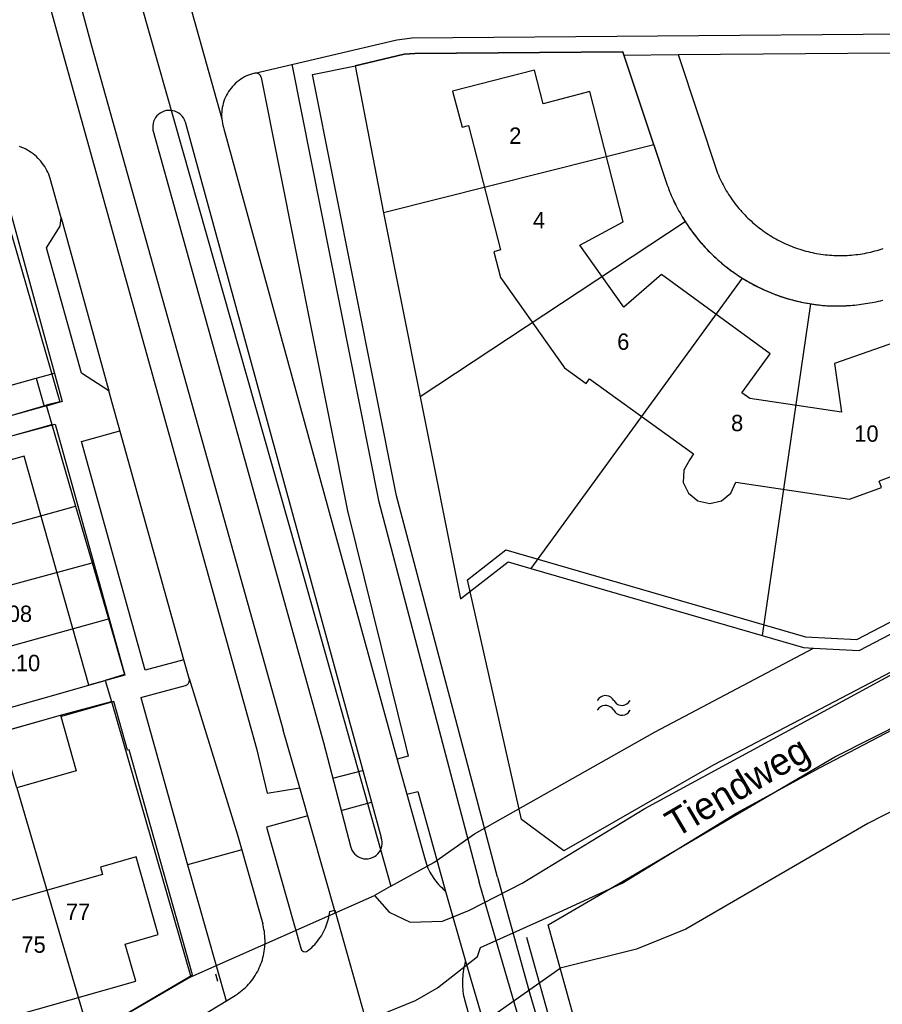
# Model space of a CAD drawing. Extents: x 123992 to 125854, y 449108 to 451911.
# Tile 129 of 175: x 125510 to 125590, y 450685 to 450776. Entities that reach past the tile are written whole.
import ezdxf
from ezdxf.enums import TextEntityAlignment as Align

# ---------------------------------------------------------------- set-up
doc = ezdxf.new("R2010")
doc.units = 0
for name, color, linetype in [('DEFAULT_113', 2, 'CONTINUOUS'), ('DEFAULT_117', 3, 'CONTINUOUS'), ('DEFAULT_21', 8, 'CONTINUOUS'), ('DEFAULT_22', 8, 'CONTINUOUS'), ('DEFAULT_23', 9, 'CONTINUOUS'), ('DEFAULT_4', 1, 'CONTINUOUS'), ('DEFAULT_48', 141, 'CONTINUOUS'), ('DEFAULT_6', 1, 'CONTINUOUS'), ('DEFAULT_79', 9, 'CONTINUOUS'), ('DEFAULT_99', 9, 'CONTINUOUS'), ('S05_WATER', 141, 'CONTINUOUS')]:
    doc.layers.add(name, color=color, linetype=linetype)

msp = doc.modelspace()

# ---------------------------------------------------------------- linework, layer by layer
at = {"layer": 'DEFAULT_21'}
for points in [[(125542.98, 450695.369), (125544.327, 450693.866), (125546.25, 450692.936), (125549.225, 450693.03), (125551.703, 450694.025), (125556.533, 450696.516), (125567.774, 450703.37), (125595.933, 450718.667), (125612.902, 450727.11), (125621.062, 450731.544), (125624.668, 450734.038), (125641.913, 450742.83), (125649.321, 450746.766), (125669.691, 450758.099), (125670.548, 450758.576), (125678.761, 450764.311), (125697.208, 450774.201), (125702.738, 450776.491), (125720.708, 450785.181), (125732.497, 450791.509), (125743.208, 450796.213), (125747.113, 450798.681), (125751.117, 450800.198), (125756.766, 450803.236)], [(125568.601, 450764.229), (125565.755, 450772.776), (125546.7, 450772.609), (125545.699, 450772.554), (125541.214, 450771.497), (125543.811, 450758.017)], [(125568.601, 450764.229), (125543.811, 450758.017)], [(125568.601, 450764.229), (125569.706, 450760.91)], [(125569.706, 450760.91), (125569.771, 450760.721), (125569.838, 450760.532), (125569.907, 450760.345), (125569.978, 450760.158), (125570.052, 450759.972), (125570.128, 450759.787), (125570.206, 450759.603), (125570.286, 450759.419), (125570.368, 450759.237), (125570.453, 450759.056), (125570.54, 450758.876), (125570.629, 450758.697), (125570.72, 450758.519), (125570.813, 450758.342), (125570.908, 450758.166), (125571.005, 450757.991), (125571.105, 450757.818), (125571.206, 450757.645), (125571.31, 450757.474), (125571.415, 450757.304), (125571.49, 450757.187)], [(125543.811, 450758.017), (125547.183, 450741.115)], [(125571.49, 450757.187), (125547.183, 450741.115)], [(125571.49, 450757.187), (125571.599, 450757.019), (125571.71, 450756.853), (125571.823, 450756.688), (125571.938, 450756.524), (125572.054, 450756.362), (125572.173, 450756.201), (125572.294, 450756.041), (125572.416, 450755.883), (125572.541, 450755.726), (125572.667, 450755.571), (125572.795, 450755.418), (125572.925, 450755.266), (125573.056, 450755.115), (125573.19, 450754.966), (125573.325, 450754.819), (125573.462, 450754.673), (125573.601, 450754.529), (125573.741, 450754.387), (125573.883, 450754.246), (125574.027, 450754.107), (125574.172, 450753.969), (125574.319, 450753.834), (125574.468, 450753.7), (125574.618, 450753.568), (125574.77, 450753.438), (125574.923, 450753.309), (125575.078, 450753.183), (125575.235, 450753.058), (125575.392, 450752.935), (125575.552, 450752.814), (125575.712, 450752.695), (125575.874, 450752.578), (125576.038, 450752.463), (125576.203, 450752.349), (125576.369, 450752.238), (125576.536, 450752.129), (125576.705, 450752.021), (125576.717, 450752.014)], [(125576.717, 450752.014), (125557.332, 450725.383)], [(125576.717, 450752.014), (125576.887, 450751.909), (125577.058, 450751.806), (125577.231, 450751.704), (125577.405, 450751.605), (125577.579, 450751.508), (125577.756, 450751.413), (125577.933, 450751.32), (125578.111, 450751.23), (125578.29, 450751.141), (125578.471, 450751.055), (125578.652, 450750.97), (125578.834, 450750.888), (125579.018, 450750.808), (125579.202, 450750.73), (125579.387, 450750.655), (125579.573, 450750.582), (125579.76, 450750.51), (125579.948, 450750.441), (125580.136, 450750.375), (125580.326, 450750.31), (125580.516, 450750.248), (125580.707, 450750.188), (125580.898, 450750.131), (125581.09, 450750.075), (125581.283, 450750.022), (125581.477, 450749.972), (125581.671, 450749.923), (125581.865, 450749.877), (125582.06, 450749.833), (125582.256, 450749.792), (125582.452, 450749.753), (125582.649, 450749.716), (125582.846, 450749.681), (125582.962, 450749.662)], [(125582.962, 450749.662), (125578.54, 450719.222)], [(125582.962, 450749.662), (125583.16, 450749.631), (125583.358, 450749.602), (125583.556, 450749.576), (125583.754, 450749.553), (125583.953, 450749.531), (125584.152, 450749.512), (125584.352, 450749.495), (125584.551, 450749.481), (125584.751, 450749.469), (125584.836, 450749.465)], [(125584.836, 450749.465), (125585.036, 450749.462), (125585.236, 450749.461), (125585.436, 450749.462), (125585.636, 450749.465), (125585.836, 450749.471), (125586.036, 450749.478), (125586.235, 450749.488), (125586.435, 450749.5), (125586.635, 450749.514), (125586.834, 450749.531), (125587.033, 450749.549), (125587.232, 450749.57), (125587.431, 450749.592), (125587.629, 450749.617), (125587.827, 450749.644), (125588.025, 450749.673), (125588.223, 450749.705), (125588.42, 450749.738), (125588.617, 450749.774), (125588.813, 450749.811), (125589.009, 450749.851), (125589.205, 450749.893), (125589.4, 450749.937), (125589.594, 450749.983)], [(125507.74, 450738.861), (125512.871, 450740.357)], [(125547.183, 450741.115), (125550.88, 450722.585), (125555.234, 450725.992), (125557.332, 450725.383)], [(125489.892, 450731.96), (125513.387, 450738.588)], [(125491.718, 450724.476), (125515.575, 450731.082)], [(125493.171, 450719.404), (125517.087, 450725.896)], [(125557.332, 450725.383), (125578.54, 450719.222)], [(125494.679, 450714.138), (125518.582, 450720.768)], [(125578.54, 450719.222), (125582.342, 450718.118), (125583.24, 450718.072)], [(125494.679, 450714.138), (125496.239, 450708.69), (125507.096, 450711.937), (125518.295, 450715.111)], [(125514.187, 450711.925), (125518.851, 450713.184)], [(125508.714, 450710.377), (125514.187, 450711.925)], [(125506.833, 450662.506), (125512.842, 450666.52), (125524.006, 450672.924), (125540.979, 450683.393), (125546.735, 450685.757), (125548.762, 450686.928), (125552.419, 450689.772), (125552.721, 450690.621), (125559.928, 450693.857), (125565.709, 450696.521), (125576.223, 450702.952), (125583.858, 450707.112), (125590.516, 450710.6)], [(125510.173, 450705.261), (125516.833, 450682.519)], [(125544.482, 450696.242), (125542.98, 450695.369)], [(125526.139, 450687.91), (125542.98, 450695.369)]]:
    msp.add_lwpolyline(points, dxfattribs=at)
at = {"layer": 'DEFAULT_22'}
for points in [[(125487.595, 450898.265), (125487.603, 450898.236), (125505.144, 450834.942), (125536.54, 450724.472), (125544.482, 450696.242)], [(125507.592, 450763.246), (125514.122, 450740.68), (125512.871, 450740.357)], [(125512.871, 450740.357), (125513.387, 450738.588)], [(125513.387, 450738.588), (125515.575, 450731.082)], [(125515.575, 450731.082), (125517.087, 450725.896)], [(125517.087, 450725.896), (125518.582, 450720.768)], [(125587.442, 450717.855), (125598.934, 450723.836)], [(125518.582, 450720.768), (125520.071, 450715.658), (125518.295, 450715.111)], [(125544.482, 450696.242), (125548.436, 450698.409), (125552.167, 450701.052), (125568.738, 450710.396), (125583.24, 450718.072)], [(125583.24, 450718.072), (125587.442, 450717.855)], [(125518.295, 450715.111), (125518.851, 450713.184)], [(125518.851, 450713.184), (125526.139, 450687.91)], [(125526.139, 450687.91), (125516.833, 450682.519)]]:
    msp.add_lwpolyline(points, dxfattribs=at)
at = {"layer": 'DEFAULT_23'}
for points in [[(125605.493, 450710.943), (125601.665, 450709.675), (125596.657, 450706.285), (125588.222, 450701.976), (125571.526, 450692.307), (125567.021, 450690.466), (125560.017, 450688.705)], [(125550.427, 450681.947), (125560.017, 450688.705)]]:
    msp.add_lwpolyline(points, dxfattribs=at)
at = {"layer": 'DEFAULT_4'}
for points in [[(125562.734, 450769.12), (125558.453, 450768.018), (125557.661, 450771.091), (125550.152, 450769.158)], [(125550.152, 450769.158), (125551.021, 450765.861), (125551.601, 450766.023), (125554.536, 450754.622), (125553.938, 450754.437), (125554.544, 450752.064), (125560.405, 450743.783), (125562.394, 450742.352), (125562.705, 450742.78)], [(125596.786, 450748.244), (125585.167, 450744.181), (125585.806, 450739.706), (125577.396, 450740.974), (125576.69, 450741.491), (125579.288, 450745.084), (125569.305, 450752.333), (125565.869, 450749.358), (125561.81, 450755.052), (125565.792, 450757.174), (125562.734, 450769.12)], [(125562.705, 450742.78), (125572.24, 450735.891), (125571.9, 450735.391), (125571.358, 450734.4), (125571.305, 450733.28), (125571.772, 450732.282), (125572.642, 450731.575), (125573.733, 450731.342), (125574.814, 450731.594), (125575.673, 450732.303), (125576.137, 450733.311), (125586.537, 450731.738), (125589.48, 450732.811), (125589.273, 450733.376)], [(125608.296, 450739.867), (125600.551, 450736.965), (125600.341, 450737.524), (125589.273, 450733.376)], [(125516.788, 450714.671), (125510.86, 450735.692), (125501.167, 450732.959), (125507.096, 450711.937), (125516.788, 450714.671)], [(125523.16, 450691.792), (125521.134, 450698.916), (125517.856, 450697.984), (125518.049, 450697.306), (125496.998, 450691.319), (125498.377, 450686.467), (125472.298, 450679.05), (125475.088, 450669.241), (125501.679, 450676.802), (125500.307, 450681.624), (125521.086, 450687.532), (125520.126, 450690.929), (125523.16, 450691.792)]]:
    msp.add_lwpolyline(points, dxfattribs=at)
at = {"layer": 'DEFAULT_48'}
for points in [[(125566.476, 450697.085), (125585.208, 450708.092), (125591.799, 450711.423), (125598.987, 450715.676), (125605.279, 450718.146), (125612.267, 450722.299), (125620.757, 450725.434), (125621.854, 450726.715), (125631.338, 450732.511), (125639.946, 450736.646), (125642.301, 450738.529), (125656.639, 450745.994), (125658.715, 450747.437), (125673.313, 450755.502)], [(125593.6, 450717.587), (125574.098, 450707.378), (125560.352, 450699.493), (125556.482, 450702.362), (125551.508, 450724.347), (125555.021, 450727.095), (125582.507, 450719.111), (125587.222, 450718.867), (125617.402, 450734.575), (125635.843, 450744.69)], [(125569.25, 450655.463), (125558.919, 450692.696), (125566.476, 450697.085)]]:
    msp.add_lwpolyline(points, dxfattribs=at)
at = {"layer": 'DEFAULT_6'}
for points in [[(125505.047, 450740.914), (125511.952, 450742.845), (125512.68, 450740.243), (125505.758, 450738.307)], [(125505.427, 450709.448), (125514.187, 450711.925), (125515.635, 450706.805), (125510.173, 450705.261), (125509.508, 450707.613), (125506.332, 450706.715)]]:
    msp.add_lwpolyline(points, dxfattribs=at)
at = {"layer": 'DEFAULT_79'}
msp.add_lwpolyline([(125556.925, 450691.566), (125567.675, 450653.044)], dxfattribs=at)
at = {"layer": 'DEFAULT_99'}
for points in [[(125477.467, 450906.167), (125514.379, 450772.736)], [(125524.125, 450783.989), (125528.982, 450766.625)], [(125516.069, 450776.838), (125517.042, 450773.332), (125534.603, 450710.561)], [(125546.422, 450774.048), (125614.125, 450774.601), (125616.642, 450774.69)], [(125532, 450770.822), (125545.037, 450773.884), (125546.432, 450774.067)], [(125565.853, 450772.481), (125570.833, 450772.514), (125613.63, 450772.874), (125617.681, 450772.992)], [(125514.379, 450772.736), (125532.172, 450708.882)], [(125541.099, 450771.47), (125545.699, 450772.554), (125546.7, 450772.609), (125565.755, 450772.776), (125565.853, 450772.481)], [(125565.853, 450772.481), (125569.706, 450760.91)], [(125570.837, 450772.516), (125574.451, 450761.646)], [(125535.399, 450771.632), (125543.354, 450731.63), (125552.592, 450696.619)], [(125554.271, 450697.067), (125545.017, 450732.055), (125537.312, 450770.696), (125541.099, 450771.47)], [(125532, 450770.822), (125531.807, 450770.77), (125531.617, 450770.709), (125531.43, 450770.638), (125531.246, 450770.557), (125531.068, 450770.468), (125530.894, 450770.37), (125530.725, 450770.263), (125530.561, 450770.147), (125530.404, 450770.024), (125530.253, 450769.892), (125530.109, 450769.754), (125529.972, 450769.608), (125529.843, 450769.455), (125529.722, 450769.296), (125529.608, 450769.131), (125529.503, 450768.961), (125529.407, 450768.786), (125529.32, 450768.606), (125529.242, 450768.422), (125529.174, 450768.234), (125529.115, 450768.043), (125529.066, 450767.849), (125529.026, 450767.653), (125528.997, 450767.455), (125528.977, 450767.256), (125528.968, 450767.056), (125528.969, 450766.856), (125528.979, 450766.657), (125528.982, 450766.625)], [(125532.6, 450770.407), (125532.534, 450770.594), (125532.399, 450770.74), (125532.218, 450770.822), (125532.02, 450770.826), (125532, 450770.822)], [(125532.6, 450770.407), (125540.507, 450730.681), (125545.889, 450708.941)], [(125525.63, 450766.358), (125525.555, 450766.543), (125525.456, 450766.717), (125525.335, 450766.876), (125525.195, 450767.018), (125525.037, 450767.141), (125524.865, 450767.242), (125524.681, 450767.32), (125524.488, 450767.374), (125524.29, 450767.401), (125524.09, 450767.403), (125523.892, 450767.379), (125523.698, 450767.329), (125523.513, 450767.254), (125523.339, 450767.156), (125523.179, 450767.036), (125523.036, 450766.896), (125522.913, 450766.739), (125522.811, 450766.567), (125522.732, 450766.383), (125522.678, 450766.191), (125522.65, 450765.993), (125522.647, 450765.793), (125522.671, 450765.595), (125522.692, 450765.498)], [(125528.982, 450766.625), (125529.004, 450766.426), (125529.036, 450766.229), (125529.079, 450766.033), (125529.131, 450765.84), (125529.177, 450765.698)], [(125525.63, 450766.358), (125541.812, 450707.188)], [(125529.177, 450765.698), (125545.016, 450708.067)], [(125522.692, 450765.498), (125538.308, 450709.429)], [(125507.888, 450764.218), (125514.341, 450740.697)], [(125513.251, 450761.161), (125513.187, 450761.351), (125513.115, 450761.537), (125513.035, 450761.72), (125512.947, 450761.9), (125512.851, 450762.075), (125512.747, 450762.246), (125512.636, 450762.412), (125512.517, 450762.574), (125512.392, 450762.729), (125512.26, 450762.88), (125512.121, 450763.024), (125511.977, 450763.162), (125511.826, 450763.293), (125511.669, 450763.418), (125511.508, 450763.535), (125511.341, 450763.646), (125511.169, 450763.749), (125510.994, 450763.844), (125510.814, 450763.931), (125510.63, 450764.011), (125510.443, 450764.082)], [(125525.505, 450716.996), (125518.624, 450741.679), (125516.1, 450743.312), (125512.898, 450754.808), (125514.143, 450756.775), (125514.239, 450757.557), (125513.251, 450761.161)], [(125574.451, 450761.646), (125574.528, 450761.461), (125574.608, 450761.278), (125574.691, 450761.096), (125574.778, 450760.916), (125574.867, 450760.737), (125574.959, 450760.559), (125575.054, 450760.383), (125575.152, 450760.209), (125575.252, 450760.036), (125575.356, 450759.865), (125575.462, 450759.695), (125575.571, 450759.528), (125575.683, 450759.362), (125575.798, 450759.198), (125575.915, 450759.036), (125576.035, 450758.876), (125576.157, 450758.718), (125576.282, 450758.562), (125576.41, 450758.408), (125576.54, 450758.256), (125576.673, 450758.106), (125576.808, 450757.959), (125576.945, 450757.814), (125577.085, 450757.671), (125577.227, 450757.53), (125577.372, 450757.392), (125577.518, 450757.256), (125577.667, 450757.122), (125577.818, 450756.991), (125577.972, 450756.863), (125578.127, 450756.737), (125578.284, 450756.613), (125578.444, 450756.493), (125578.605, 450756.374), (125578.769, 450756.259), (125578.934, 450756.146), (125579.101, 450756.036), (125579.27, 450755.929), (125579.44, 450755.824), (125579.612, 450755.723), (125579.786, 450755.624), (125579.962, 450755.528), (125580.139, 450755.435), (125580.317, 450755.345), (125580.497, 450755.258), (125580.679, 450755.174), (125580.861, 450755.092), (125581.046, 450755.014), (125581.231, 450754.939), (125581.417, 450754.867), (125581.605, 450754.798), (125581.794, 450754.732), (125581.984, 450754.669), (125582.175, 450754.61), (125582.367, 450754.553), (125582.559, 450754.5), (125582.753, 450754.45), (125582.947, 450754.403), (125583.143, 450754.359), (125583.338, 450754.318), (125583.535, 450754.281), (125583.732, 450754.247), (125583.93, 450754.216), (125584.128, 450754.188), (125584.326, 450754.164), (125584.525, 450754.143), (125584.724, 450754.125), (125584.924, 450754.111), (125585.123, 450754.099), (125585.323, 450754.092), (125585.523, 450754.087), (125585.723, 450754.085), (125585.923, 450754.087), (125586.123, 450754.093), (125586.323, 450754.101), (125586.523, 450754.113), (125586.722, 450754.128), (125586.921, 450754.146), (125587.12, 450754.168), (125587.318, 450754.193), (125587.516, 450754.221), (125587.714, 450754.252), (125587.911, 450754.287), (125588.107, 450754.325), (125588.303, 450754.366), (125588.498, 450754.41), (125588.692, 450754.458), (125588.886, 450754.509), (125589.078, 450754.563), (125589.27, 450754.62), (125589.461, 450754.68), (125589.65, 450754.743)], [(125569.706, 450760.91), (125569.771, 450760.721), (125569.838, 450760.532), (125569.907, 450760.345), (125569.979, 450760.158), (125570.053, 450759.972), (125570.129, 450759.787), (125570.207, 450759.603), (125570.287, 450759.42), (125570.37, 450759.238), (125570.455, 450759.057), (125570.542, 450758.877), (125570.631, 450758.697), (125570.722, 450758.519), (125570.815, 450758.342), (125570.91, 450758.167), (125571.008, 450757.992), (125571.107, 450757.818), (125571.209, 450757.646), (125571.312, 450757.475), (125571.418, 450757.305), (125571.525, 450757.137), (125571.635, 450756.969), (125571.747, 450756.803), (125571.86, 450756.639), (125571.976, 450756.475), (125572.093, 450756.314), (125572.212, 450756.153), (125572.334, 450755.994), (125572.457, 450755.836), (125572.582, 450755.68), (125572.709, 450755.526), (125572.837, 450755.373), (125572.968, 450755.221), (125573.1, 450755.071), (125573.234, 450754.922), (125573.37, 450754.776), (125573.507, 450754.63), (125573.647, 450754.487), (125573.788, 450754.345), (125573.93, 450754.205), (125574.074, 450754.066), (125574.22, 450753.929), (125574.368, 450753.794), (125574.517, 450753.661), (125574.668, 450753.53), (125574.82, 450753.4), (125574.974, 450753.272), (125575.129, 450753.146), (125575.286, 450753.022), (125575.444, 450752.899), (125575.604, 450752.779), (125575.765, 450752.66), (125575.927, 450752.544), (125576.091, 450752.429), (125576.256, 450752.316), (125576.423, 450752.206), (125576.591, 450752.097), (125576.76, 450751.99), (125576.93, 450751.885), (125577.102, 450751.783), (125577.275, 450751.682), (125577.449, 450751.584), (125577.624, 450751.487), (125577.8, 450751.393), (125577.977, 450751.3), (125578.156, 450751.21), (125578.336, 450751.122), (125578.516, 450751.036), (125578.698, 450750.952), (125578.88, 450750.871), (125579.064, 450750.791), (125579.248, 450750.714), (125579.434, 450750.639), (125579.62, 450750.566), (125579.807, 450750.495), (125579.995, 450750.427), (125580.184, 450750.361), (125580.373, 450750.297), (125580.563, 450750.235), (125580.754, 450750.175), (125580.946, 450750.118), (125581.138, 450750.063), (125581.331, 450750.011), (125581.525, 450749.961), (125581.719, 450749.913), (125581.914, 450749.867), (125582.109, 450749.824), (125582.305, 450749.783), (125582.501, 450749.744), (125582.698, 450749.708), (125582.895, 450749.674), (125583.092, 450749.642), (125583.29, 450749.612), (125583.488, 450749.586), (125583.687, 450749.561), (125583.885, 450749.539), (125584.084, 450749.519), (125584.284, 450749.501), (125584.483, 450749.486), (125584.683, 450749.473), (125584.836, 450749.465)], [(125514.239, 450757.557), (125518.624, 450741.679)], [(125584.836, 450749.465), (125585.036, 450749.462), (125585.236, 450749.461), (125585.436, 450749.462), (125585.636, 450749.466), (125585.836, 450749.471), (125586.036, 450749.479), (125586.235, 450749.489), (125586.435, 450749.501), (125586.635, 450749.515), (125586.834, 450749.531), (125587.033, 450749.55), (125587.232, 450749.571), (125587.431, 450749.593), (125587.629, 450749.618), (125587.827, 450749.645), (125588.025, 450749.674), (125588.223, 450749.706), (125588.42, 450749.739), (125588.617, 450749.775), (125588.813, 450749.812), (125589.009, 450749.852), (125589.205, 450749.894), (125589.4, 450749.938), (125589.594, 450749.984)], [(125511.952, 450742.845), (125513.627, 450743.298)], [(125514.341, 450740.697), (125512.795, 450740.231)], [(125509.953, 450737.62), (125513.704, 450738.619), (125520.083, 450715.579), (125516.788, 450714.671)], [(125525.505, 450716.996), (125521.955, 450716.065), (125516.122, 450737.023), (125519.642, 450738.019)], [(125525.513, 450716.998), (125525.505, 450716.996)], [(125525.983, 450715.284), (125525.505, 450716.996)], [(125525.901, 450714.806), (125525.993, 450714.982), (125526.008, 450715.18), (125525.983, 450715.284)], [(125525.983, 450715.284), (125530.428, 450700.943)], [(125521.557, 450713.539), (125525.649, 450714.646)], [(125525.649, 450714.646), (125525.827, 450714.734), (125525.901, 450714.806)], [(125501.835, 450673.763), (125526.281, 450688.114), (125520.477, 450708.75), (125520.342, 450708.715), (125519.09, 450713.187), (125514.28, 450711.811)], [(125521.557, 450713.539), (125525.847, 450698.21)], [(125536.149, 450705.262), (125534.603, 450710.561)], [(125532.172, 450708.882), (125533.143, 450704.783), (125536.149, 450705.262)], [(125538.308, 450709.429), (125540.781, 450699.904)], [(125545.889, 450708.941), (125546.088, 450708.173), (125545.071, 450707.885)], [(125545.016, 450708.067), (125547.626, 450698.65)], [(125539.163, 450706.133), (125541.9, 450706.862)], [(125541.812, 450707.188), (125543.611, 450700.693)], [(125539.421, 450693.75), (125536.149, 450705.262)], [(125545.963, 450704.688), (125546.967, 450704.935), (125549.468, 450695.867), (125551.339, 450689.344), (125562.597, 450651.01), (125562.735, 450650.535)], [(125539.927, 450703.19), (125542.703, 450703.941)], [(125536.877, 450702.699), (125533.067, 450701.642), (125536.221, 450690.55)], [(125530.428, 450700.943), (125532.731, 450692.774)], [(125540.781, 450699.904), (125540.836, 450699.712), (125540.916, 450699.529), (125541.021, 450699.358), (125541.147, 450699.204), (125541.293, 450699.068), (125541.457, 450698.953), (125541.634, 450698.861), (125541.823, 450698.794), (125542.018, 450698.753), (125542.218, 450698.739), (125542.417, 450698.752), (125542.613, 450698.792), (125542.801, 450698.858), (125542.979, 450698.949), (125543.143, 450699.064), (125543.29, 450699.199), (125543.417, 450699.354), (125543.522, 450699.524), (125543.603, 450699.706), (125543.659, 450699.898), (125543.688, 450700.096), (125543.69, 450700.296), (125543.665, 450700.494), (125543.613, 450700.687), (125543.611, 450700.693)], [(125530.816, 450699.564), (125525.847, 450698.21), (125529.377, 450685.707)], [(125547.626, 450698.65), (125547.681, 450698.458), (125547.744, 450698.268), (125547.813, 450698.08), (125547.89, 450697.895), (125547.973, 450697.714), (125548.063, 450697.535), (125548.159, 450697.36), (125548.262, 450697.188), (125548.371, 450697.021), (125548.487, 450696.857), (125548.608, 450696.698), (125548.735, 450696.544), (125548.868, 450696.395), (125549.006, 450696.25), (125549.15, 450696.111), (125549.298, 450695.977), (125549.452, 450695.849), (125549.469, 450695.835)], [(125554.271, 450697.067), (125557.23, 450686.372), (125567.322, 450652.096)], [(125565.691, 450651.615), (125552.592, 450696.619)], [(125536.765, 450690.232), (125536.923, 450690.354), (125537.077, 450690.482), (125537.226, 450690.616), (125537.369, 450690.755), (125537.507, 450690.9), (125537.64, 450691.049), (125537.767, 450691.204), (125537.889, 450691.363), (125538.004, 450691.526), (125538.113, 450691.694), (125538.215, 450691.866), (125538.312, 450692.041), (125538.401, 450692.22), (125538.484, 450692.402), (125538.56, 450692.587), (125538.629, 450692.774), (125538.691, 450692.965), (125538.746, 450693.157), (125538.793, 450693.351), (125538.833, 450693.547), (125538.866, 450693.744), (125538.888, 450693.909)], [(125538.888, 450693.909), (125539.339, 450694.039)], [(125539.339, 450694.039), (125542.383, 450683.266)], [(125530.22, 450686.215), (125530.387, 450686.325), (125530.55, 450686.441), (125530.709, 450686.562), (125530.864, 450686.689), (125531.014, 450686.821), (125531.16, 450686.957), (125531.301, 450687.099), (125531.438, 450687.245), (125531.569, 450687.396), (125531.695, 450687.552), (125531.816, 450687.711), (125531.931, 450687.875), (125532.04, 450688.042), (125532.144, 450688.213), (125532.242, 450688.387), (125532.334, 450688.565), (125532.42, 450688.745), (125532.5, 450688.929), (125532.573, 450689.115), (125532.64, 450689.303), (125532.701, 450689.494), (125532.755, 450689.686), (125532.803, 450689.88), (125532.844, 450690.076), (125532.878, 450690.273), (125532.906, 450690.471), (125532.927, 450690.67), (125532.941, 450690.87), (125532.948, 450691.069), (125532.949, 450691.269), (125532.942, 450691.469), (125532.929, 450691.669), (125532.91, 450691.868), (125532.883, 450692.066), (125532.85, 450692.263), (125532.81, 450692.459), (125532.763, 450692.654), (125532.731, 450692.774)], [(125536.221, 450690.55), (125536.305, 450690.371), (125536.462, 450690.249), (125536.656, 450690.212), (125536.765, 450690.232)], [(125551.334, 450689.349), (125551.28, 450689.156), (125551.232, 450688.962), (125551.189, 450688.767), (125551.152, 450688.57), (125551.121, 450688.373), (125551.095, 450688.175), (125551.075, 450687.976), (125551.061, 450687.776), (125551.053, 450687.576), (125551.051, 450687.376), (125551.054, 450687.176), (125551.063, 450686.977), (125551.078, 450686.777), (125551.099, 450686.578), (125551.125, 450686.38), (125551.158, 450686.183), (125551.195, 450685.986), (125551.229, 450685.834)], [(125528.412, 450688.211), (125528.601, 450687.53)], [(125478.858, 450656.051), (125480.979, 450657.28), (125481.617, 450659.963), (125522.98, 450684.134), (125525.515, 450683.381), (125530.22, 450686.215)], [(125551.229, 450685.834), (125561.181, 450650.102)]]:
    msp.add_lwpolyline(points, dxfattribs=at)
at = {"layer": 'S05_WATER'}
for points in [[(125564.931, 450713.271), (125564.817, 450713.435), (125564.668, 450713.568), (125564.492, 450713.662), (125564.299, 450713.713), (125564.1, 450713.717), (125563.905, 450713.675), (125563.725, 450713.588), (125563.57, 450713.462), (125563.449, 450713.304), (125563.431, 450713.271)], [(125564.931, 450713.271), (125565.045, 450713.107), (125565.194, 450712.974), (125565.37, 450712.88), (125565.563, 450712.829), (125565.762, 450712.825), (125565.957, 450712.867), (125566.137, 450712.954), (125566.292, 450713.08), (125566.413, 450713.238), (125566.431, 450713.271)], [(125564.931, 450712.371), (125564.817, 450712.535), (125564.668, 450712.668), (125564.492, 450712.762), (125564.299, 450712.813), (125564.1, 450712.817), (125563.905, 450712.775), (125563.725, 450712.688), (125563.57, 450712.562), (125563.449, 450712.404), (125563.431, 450712.371)], [(125564.931, 450712.371), (125565.045, 450712.207), (125565.194, 450712.074), (125565.37, 450711.98), (125565.563, 450711.929), (125565.762, 450711.925), (125565.957, 450711.967), (125566.137, 450712.054), (125566.292, 450712.18), (125566.413, 450712.338), (125566.431, 450712.371)]]:
    msp.add_lwpolyline(points, dxfattribs=at)

# ---------------------------------------------------------------- texts
at = {"layer": 'DEFAULT_113'}
for s, p in [('2', (125555.895, 450765.083)), ('4', (125558.076, 450757.333)), ('6', (125565.801, 450746.186)), ('8', (125576.246, 450738.725)), ('10', (125588.106, 450737.755)), ('108', (125509.91, 450721.227)), ('110', (125510.651, 450716.711)), ('77', (125515.799, 450693.886)), ('75', (125511.719, 450690.881))]:
    msp.add_text(s, height=1.5, dxfattribs=at).set_placement(p, align=Align.MIDDLE_CENTER)
at = {"layer": 'DEFAULT_117'}
msp.add_text('Tiendweg', height=2.5, rotation=30.46264, dxfattribs=at).set_placement((125576.243, 450705.386), align=Align.MIDDLE_CENTER)

doc.saveas('drawing.dxf')
